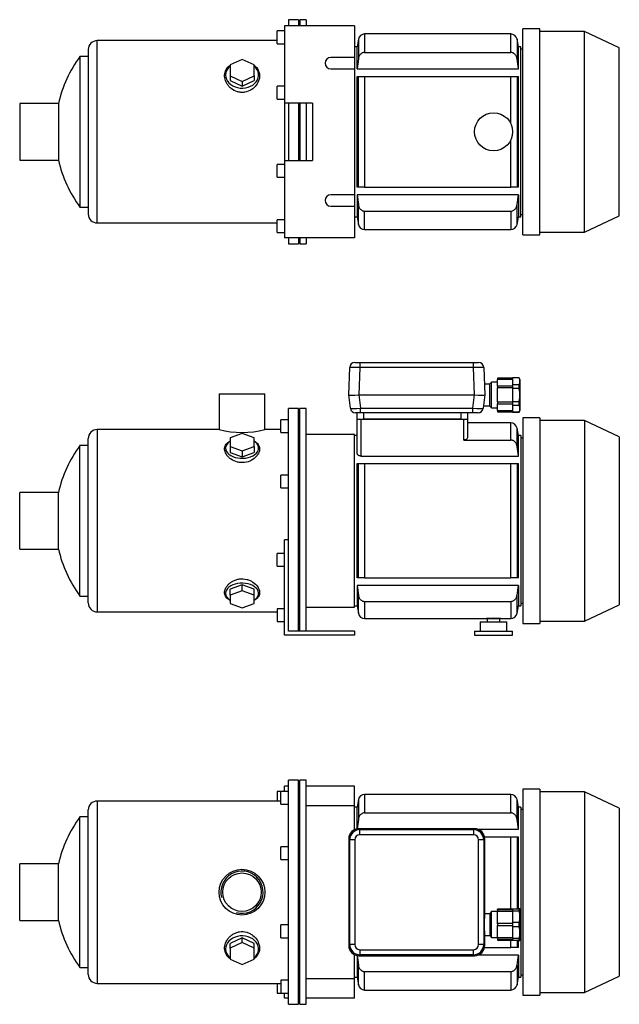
# Model space of a CAD drawing. Header units: millimetres. Extents: x 150 to 1183, y 11 to 808.
# Tile 1 of 2: x 150 to 622, y 33 to 808. Entities that reach past the tile are written whole.
import ezdxf

# ---------------------------------------------------------------- set-up
doc = ezdxf.new("R2010")
doc.units = ezdxf.units.MM
for name, color, linetype in [('BASETTA_MEC_80-9', 7, 'Continuous'), ('CARCASSA_MEC_80', 7, 'Continuous'), ('COPRIVENTOLA_MEC', 7, 'Continuous'), ('CORPO_MH_3-5_[6]', 7, 'Continuous'), ('FLANGIA_MOTORE_T', 7, 'Continuous'), ('GHIERA_PG13_5_CO', 7, 'Continuous'), ('PIEDINO_MEC_80_I', 7, 'Continuous'), ('STAFFA_3-5-9_INT', 7, 'Continuous')]:
    doc.layers.add(name, color=color, linetype=linetype)

# ---------------------------------------------------------------- blocks, each defined once
blk = doc.blocks.new('SE1')
at = {"layer": 'BASETTA_MEC_80-9', "color": 7, "linetype": 'Continuous'}
for p, q in [((508.25, 171.69), (417.24, 171.69)), ((417.24, 171.69), (417.99, 170.93)), ((417.99, 170.93), (507.49, 170.93)), ((417.99, 166.93), (417.99, 170.93)), ((507.49, 170.93), (508.25, 171.69)), ((507.49, 170.93), (507.49, 166.93)), ((409.24, 163.69), (409.24, 79.68)), ((410, 162.93), (409.24, 163.69)), ((410, 80.44), (410, 162.93)), ((414, 162.93), (410, 162.93)), ((414, 162.93), (414, 80.44)), ((507.49, 166.93), (417.99, 166.93)), ((511.49, 80.44), (511.49, 162.93)), ((515.49, 162.93), (511.49, 162.93)), ((516.24, 163.69), (515.49, 162.93)), ((515.49, 162.93), (515.49, 80.44)), ((516.24, 104.69), (516.24, 163.69)), ((520.24, 104.69), (516.24, 104.69)), ((521.74, 106.39), (520.24, 104.89)), ((520.24, 104.89), (520.24, 87.49)), ((521.74, 85.99), (521.74, 106.39)), ((526.24, 106.39), (521.74, 106.39)), ((516.24, 79.68), (516.24, 87.69)), ((516.24, 87.69), (520.24, 87.69)), ((520.24, 87.49), (521.74, 85.99)), ((521.74, 85.99), (526.24, 85.99)), ((409.24, 79.68), (410, 80.44)), ((414, 80.44), (410, 80.44)), ((515.49, 80.44), (511.49, 80.44)), ((515.49, 80.44), (516.24, 79.68)), ((417.99, 72.44), (417.24, 71.69)), ((417.24, 71.69), (508.25, 71.69)), ((417.99, 76.44), (507.49, 76.44)), ((417.99, 76.44), (417.99, 72.44)), ((507.49, 72.44), (417.99, 72.44)), ((507.49, 72.44), (507.49, 76.44)), ((508.25, 71.69), (507.49, 72.44))]:
    blk.add_line(p, q, dxfattribs=at)
for centre, start, end in [((418, 162.93), 90.03487, 179.96513), ((507.49, 162.93), 0.03487, 89.96513), ((418, 80.44), 180.03487, 269.96513), ((507.49, 80.44), 270.03487, 359.96513)]:
    blk.add_arc(centre, 8, start, end, dxfattribs=at)
for centre, major_axis, ratio, start_param, end_param in [((417.26, 163.67), (5.68, -5.68), 0.995756, 2.363621, 3.919564), ((508.23, 163.67), (-5.68, -5.68), 0.995756, 2.363621, 3.919564), ((418, 162.93), (2.83, -2.83), 0.998783, 2.356803, 3.926382), ((507.49, 162.93), (-2.83, -2.83), 0.998783, 2.356803, 3.926382), ((516.24, 96.19), (0, -8.5), 0.034921, 3.141593, 6.283185), ((417.26, 79.7), (5.68, 5.68), 0.995756, 2.363621, 3.919564), ((418, 80.44), (2.83, 2.83), 0.998783, 2.356803, 3.926382), ((507.49, 80.44), (-2.83, 2.83), 0.998783, 2.356803, 3.926382), ((508.23, 79.7), (-5.68, 5.68), 0.995756, 2.363621, 3.919564)]:
    blk.add_ellipse(centre, major_axis=major_axis, ratio=ratio, start_param=start_param, end_param=end_param, dxfattribs=at)
for points in [[(417.18, 171.69), (417.21, 171.69), (417.24, 171.69)], [(508.25, 171.69), (508.28, 171.69), (508.3, 171.69)], [(409.24, 163.69), (409.24, 163.72), (409.24, 163.75)], [(516.24, 163.75), (516.24, 163.72), (516.24, 163.69)], [(409.24, 79.63), (409.24, 79.65), (409.24, 79.68)], [(516.24, 79.68), (516.24, 79.65), (516.24, 79.63)], [(417.24, 71.69), (417.21, 71.69), (417.18, 71.69)], [(508.3, 71.69), (508.28, 71.69), (508.25, 71.69)]]:
    blk.add_open_spline(points, degree=2, dxfattribs=at)
at = {"layer": 'CARCASSA_MEC_80', "color": 7, "linetype": 'Continuous'}
for p, q in [((416.78, 194.55), (415.74, 188.69)), ((416.78, 194.55), (416.78, 179)), ((421.7, 198.69), (421.7, 184.17)), ((536.78, 198.69), (421.7, 198.69)), ((536.78, 184.17), (536.78, 198.69)), ((541.71, 179), (541.71, 194.55)), ((542.74, 188.69), (541.71, 194.55)), ((415.74, 188.69), (413.74, 188.69)), ((415.74, 171.55), (415.74, 188.69)), ((542.74, 171.32), (542.74, 188.69)), ((544.74, 188.69), (542.74, 188.69)), ((544.74, 188.69), (544.74, 54.69)), ((546.24, 186.69), (544.74, 186.69)), ((416.78, 179), (415.77, 171.49)), ((421.7, 184.17), (536.78, 184.17)), ((542.74, 171.32), (541.71, 179)), ((510.64, 171.32), (542.74, 171.32)), ((516.1, 165.19), (536.78, 165.19)), ((536.78, 108.44), (536.78, 165.19)), ((536.78, 165.19), (541.71, 165.19)), ((541.71, 165.19), (542.74, 165.19)), ((541.71, 165.19), (541.71, 108.69)), ((542.74, 108.69), (542.74, 165.19)), ((516.1, 78.19), (536.78, 78.19)), ((536.78, 78.19), (536.78, 83.94)), ((541.71, 78.19), (536.78, 78.19)), ((541.71, 83.69), (541.71, 78.19)), ((542.74, 78.19), (541.71, 78.19)), ((542.74, 78.19), (542.74, 83.69)), ((415.74, 71.82), (415.74, 54.69)), ((542.74, 72.05), (510.64, 72.05)), ((542.74, 72.05), (542.74, 54.69)), ((416.78, 48.82), (416.78, 64.37)), ((541.71, 64.37), (541.71, 48.82)), ((413.74, 54.69), (415.74, 54.69)), ((415.74, 54.69), (416.78, 48.82)), ((421.7, 59.2), (536.78, 59.2)), ((421.7, 44.69), (421.7, 59.2)), ((536.78, 59.2), (536.78, 44.69)), ((541.71, 48.82), (542.74, 54.69)), ((542.74, 54.69), (544.74, 54.69)), ((544.74, 56.69), (546.24, 56.69)), ((421.7, 44.69), (536.78, 44.69))]:
    blk.add_line(p, q, dxfattribs=at)
for centre, start, end in [((421.7, 193.69), 90, 170), ((536.78, 193.69), 10, 90), ((421.7, 49.69), 190, 270), ((536.78, 49.69), 270, 350)]:
    blk.add_arc(centre, 5, start, end, dxfattribs=at)
for points, knots in [([(421.7, 184.17), (421.37, 184.17), (421.05, 184.13), (420.43, 183.98), (420.12, 183.86), (419.54, 183.57), (419.26, 183.4), (418.75, 182.99), (418.52, 182.77), (418.1, 182.28), (417.9, 182.01), (417.56, 181.46), (417.42, 181.17), (417.16, 180.58), (417.06, 180.27), (416.89, 179.64), (416.82, 179.32), (416.78, 179)], [0, 0, 0, 0, 0.125, 0.125, 0.25, 0.25, 0.375, 0.375, 0.5, 0.5, 0.625, 0.625, 0.75, 0.75, 0.875, 0.875, 1, 1, 1, 1]), ([(541.71, 179), (541.62, 179.65), (541.45, 180.27), (541.08, 181.16), (540.93, 181.45), (540.59, 182.01), (540.4, 182.27), (539.98, 182.76), (539.74, 182.99), (539.23, 183.39), (538.96, 183.57), (538.52, 183.79), (538.37, 183.85), (538.07, 183.96), (537.91, 184.01), (537.44, 184.13), (537.11, 184.17), (536.78, 184.17)], [0, 0, 0, 0, 0.25, 0.25, 0.375, 0.375, 0.5, 0.5, 0.625, 0.625, 0.75, 0.75, 0.8125, 0.8125, 0.875, 0.875, 1, 1, 1, 1]), ([(416.78, 64.37), (416.87, 63.73), (417.03, 63.1), (417.41, 62.21), (417.56, 61.92), (417.9, 61.37), (418.09, 61.1), (418.51, 60.61), (418.75, 60.38), (419.26, 59.98), (419.53, 59.8), (419.96, 59.59), (420.11, 59.52), (420.42, 59.41), (420.57, 59.36), (421.05, 59.24), (421.37, 59.2), (421.7, 59.2)], [0, 0, 0, 0, 0.25, 0.25, 0.375, 0.375, 0.5, 0.5, 0.625, 0.625, 0.75, 0.75, 0.8125, 0.8125, 0.875, 0.875, 1, 1, 1, 1]), ([(536.78, 59.2), (537.11, 59.2), (537.43, 59.24), (538.06, 59.39), (538.37, 59.51), (538.95, 59.8), (539.22, 59.97), (539.73, 60.38), (539.97, 60.6), (540.39, 61.09), (540.58, 61.36), (540.92, 61.91), (541.07, 62.2), (541.32, 62.8), (541.43, 63.11), (541.6, 63.73), (541.66, 64.05), (541.71, 64.37)], [0, 0, 0, 0, 0.125, 0.125, 0.25, 0.25, 0.375, 0.375, 0.5, 0.5, 0.625, 0.625, 0.75, 0.75, 0.875, 0.875, 1, 1, 1, 1])]:
    blk.add_open_spline(points, degree=3, knots=knots, dxfattribs=at)
for points in [[(415.77, 71.86), (416.09, 69.36), (416.43, 66.87), (416.78, 64.37)], [(541.71, 64.37), (542.06, 66.93), (542.41, 69.49), (542.74, 72.05)]]:
    blk.add_open_spline(points, degree=3, dxfattribs=at)
at = {"layer": 'COPRIVENTOLA_MEC', "color": 7, "linetype": 'Continuous'}
for p, q in [((546.24, 202.69), (546.24, 40.69)), ((559.74, 202.69), (546.24, 202.69)), ((559.74, 202.69), (559.74, 40.69)), ((594.74, 200.69), (559.74, 200.69)), ((594.74, 200.69), (594.74, 42.69)), ((622.24, 187.86), (594.74, 200.69)), ((622.24, 187.86), (622.24, 55.51)), ((594.74, 42.69), (622.24, 55.51)), ((546.24, 40.69), (559.74, 40.69)), ((559.74, 42.69), (594.74, 42.69))]:
    blk.add_line(p, q, dxfattribs=at)
at = {"layer": 'CORPO_MH_3-5_[6]', "color": 7, "linetype": 'Continuous'}
for p, q in [((361.74, 33.44), (361.74, 209.94)), ((369.74, 209.94), (361.74, 209.94)), ((369.74, 33.44), (369.74, 209.94)), ((355.74, 191.06), (355.74, 201.06)), ((361.74, 201.06), (355.74, 201.06)), ((204.14, 56.94), (204.14, 186.44)), ((211.14, 193.44), (211.14, 49.94)), ((355.74, 193.44), (211.14, 193.44)), ((355.74, 191.06), (361.74, 191.06)), ((197.59, 62.44), (197.59, 180.94)), ((204.14, 180.94), (197.59, 180.94)), ((355.74, 147.49), (355.74, 157.49)), ((361.74, 157.49), (355.74, 157.49)), ((355.74, 147.49), (361.74, 147.49)), ((150.14, 99.44), (150.14, 143.94)), ((180.65, 143.94), (150.14, 143.94)), ((180.65, 99.44), (180.65, 143.94)), ((150.14, 99.44), (180.65, 99.44)), ((355.74, 85.88), (355.74, 95.88)), ((361.74, 95.88), (355.74, 95.88)), ((325.24, 85.69), (315.74, 81.37)), ((334.74, 81.37), (325.24, 85.69)), ((325.24, 82), (325.24, 85.69)), ((355.74, 85.88), (361.74, 85.88)), ((325.24, 82), (315.74, 77.68)), ((315.74, 77.68), (315.74, 81.37)), ((315.74, 77.68), (315.74, 69.03)), ((334.74, 77.68), (325.24, 82)), ((334.74, 77.68), (334.74, 81.37)), ((334.74, 69.03), (334.74, 77.68)), ((197.59, 62.44), (204.14, 62.44)), ((315.74, 69.03), (325.24, 64.71)), ((325.24, 64.71), (334.74, 69.03)), ((211.14, 49.94), (355.74, 49.94)), ((355.74, 52.31), (355.74, 42.31)), ((361.74, 52.31), (355.74, 52.31)), ((355.74, 42.31), (361.74, 42.31)), ((361.74, 33.44), (369.74, 33.44))]:
    blk.add_line(p, q, dxfattribs=at)
for radius in [18, 15.15]:
    blk.add_circle((325.14, 121.69), radius, dxfattribs=at)
for centre, radius, start, end in [((211.14, 186.44), 7, 90, 180), ((278.14, 121.69), 100, 143.66538, 167.14409), ((325.14, 121.69), 16.62, 255, 195), ((278.14, 121.69), 100, 192.85591, 216.33462), ((211.14, 56.94), 7, 180, 270)]:
    blk.add_arc(centre, radius, start, end, dxfattribs=at)
for start_param, end_param in [(2.390244, 6.283185), (0, 0.751348)]:
    blk.add_ellipse((325.24, 77.05), major_axis=(-13, 0), ratio=0.788011, start_param=start_param, end_param=end_param, dxfattribs=at)
blk.add_open_spline([(315.74, 69.3), (315.38, 69.57), (315.04, 69.85), (314.15, 70.68), (313.66, 71.26), (312.38, 73.12), (311.83, 74.49), (311.38, 77.44), (311.48, 78.96), (312.33, 82.04), (313.06, 83.53), (314.61, 85.62), (315.19, 86.28), (316.49, 87.49), (317.21, 88.06), (318.77, 89.05), (319.6, 89.47), (321.34, 90.14), (322.28, 90.4), (325.11, 90.84), (327.08, 90.71), (329.81, 89.92), (330.7, 89.56), (332.35, 88.68), (333.12, 88.17), (335.25, 86.45), (336.4, 85.09), (338.1, 82.18), (338.65, 80.62), (339.1, 77.57), (339, 76.05), (338.16, 73.24), (337.42, 71.92), (335.92, 70.26), (335.37, 69.76), (334.77, 69.31)], degree=3, knots=[0.1389216, 0.1389216, 0.1389216, 0.1389216, 0.15625, 0.15625, 0.1875, 0.1875, 0.25, 0.25, 0.3125, 0.3125, 0.375, 0.375, 0.40625, 0.40625, 0.4375, 0.4375, 0.46875, 0.46875, 0.5, 0.5, 0.5625, 0.5625, 0.59375, 0.59375, 0.625, 0.625, 0.6875, 0.6875, 0.75, 0.75, 0.8125, 0.8125, 0.875, 0.875, 0.9041554, 0.9041554, 0.9041554, 0.9041554], dxfattribs=at)
at = {"layer": 'FLANGIA_MOTORE_T', "color": 7, "linetype": 'Continuous'}
for p, q in [((370.74, 33.44), (370.74, 209.94)), ((375.74, 209.94), (370.74, 209.94)), ((375.74, 33.44), (375.74, 209.94)), ((370.74, 208.44), (369.74, 208.44)), ((413.74, 189.69), (375.74, 189.69)), ((413.74, 170.89), (413.74, 189.69)), ((413.74, 53.69), (413.74, 72.48)), ((375.74, 53.69), (413.74, 53.69)), ((369.74, 34.94), (370.74, 34.94)), ((370.74, 33.44), (375.74, 33.44))]:
    blk.add_line(p, q, dxfattribs=at)
at = {"layer": 'GHIERA_PG13_5_CO', "color": 7, "linetype": 'Continuous'}
for p, q in [((538.24, 108.69), (538.24, 106.85)), ((538.24, 108.69), (543.38, 108.69)), ((543.38, 106.85), (543.38, 108.69)), ((543.95, 108.69), (543.38, 108.69)), ((544.24, 108.19), (543.95, 108.69)), ((526.24, 107.76), (526.24, 108.44)), ((538.24, 108.44), (526.24, 108.44)), ((526.24, 107.76), (526.24, 106.43)), ((538.24, 107.76), (526.24, 107.76)), ((526.24, 96.89), (526.24, 106.43)), ((538.24, 106.43), (526.24, 106.43)), ((538.24, 106.85), (538.24, 98.02)), ((543.38, 106.85), (538.24, 106.85)), ((544.24, 84.19), (544.24, 108.19)), ((526.24, 96.94), (526.24, 95.44)), ((538.24, 96.94), (526.24, 96.94)), ((526.24, 85.94), (526.24, 95.49)), ((526.24, 95.44), (538.24, 95.44)), ((538.24, 98.02), (538.24, 94.35)), ((538.24, 98.02), (543.38, 98.02)), ((538.24, 94.35), (538.24, 85.52)), ((543.38, 94.35), (538.24, 94.35)), ((543.38, 94.35), (543.38, 98.02)), ((526.24, 85.94), (538.24, 85.94)), ((526.24, 85.94), (526.24, 84.61)), ((538.24, 85.52), (538.24, 83.69)), ((538.24, 85.52), (543.38, 85.52)), ((543.38, 83.69), (543.38, 85.52)), ((526.24, 84.61), (526.24, 83.94)), ((526.24, 84.61), (538.24, 84.61)), ((526.24, 83.94), (538.24, 83.94)), ((543.38, 83.69), (538.24, 83.69)), ((543.38, 83.69), (543.95, 83.69)), ((543.95, 83.69), (544.24, 84.19))]:
    blk.add_line(p, q, dxfattribs=at)
for centre in [(526.71, 102.44), (526.71, 89.94)]:
    blk.add_arc(centre, 17.24, 345.1617, 14.8383, dxfattribs=at)
at = {"layer": 'STAFFA_3-5-9_INT', "color": 7, "linetype": 'Continuous'}
for p, q in [((361.74, 205.19), (358.74, 205.19)), ((358.74, 201.06), (358.74, 205.19)), ((413.74, 205.19), (375.74, 205.19)), ((413.74, 189.69), (413.74, 205.19)), ((352.74, 201.06), (352.74, 193.44)), ((355.74, 201.06), (352.74, 201.06)), ((352.74, 49.94), (352.74, 42.31)), ((413.74, 38.19), (413.74, 53.69)), ((352.74, 42.31), (355.74, 42.31)), ((358.74, 38.19), (358.74, 42.31)), ((361.74, 38.19), (358.74, 38.19)), ((413.74, 38.19), (375.74, 38.19))]:
    blk.add_line(p, q, dxfattribs=at)
blk = doc.blocks.new('SE2')
at = {"layer": 'BASETTA_MEC_80-9', "color": 7, "linetype": 'Continuous'}
for p, q in [((414, 538.58), (417.99, 538.58)), ((417.99, 538.58), (507.49, 538.58)), ((417.99, 538.58), (417.99, 534.71)), ((507.49, 538.58), (511.49, 538.58)), ((507.49, 534.71), (507.49, 538.58)), ((409.24, 513.08), (410, 534.71)), ((417.99, 534.71), (417.24, 513.08)), ((507.49, 534.71), (417.99, 534.71)), ((508.25, 513.08), (507.49, 534.71)), ((515.49, 534.71), (516.24, 513.08)), ((520.24, 521.58), (515.95, 521.58)), ((521.74, 523.28), (520.24, 521.78)), ((520.24, 504.38), (520.24, 521.78)), ((521.74, 502.88), (521.74, 523.28)), ((526.24, 523.28), (521.74, 523.28)), ((409.24, 513.07), (409.24, 513.08)), ((410.53, 502.59), (409.24, 513.07)), ((417.18, 513.07), (418.47, 502.59)), ((417.24, 513.08), (508.25, 513.08)), ((507.02, 502.59), (508.3, 513.07)), ((516.24, 513.07), (514.96, 502.59)), ((516.24, 513.08), (516.24, 513.07)), ((515.2, 504.58), (520.24, 504.58)), ((520.24, 504.38), (521.74, 502.88)), ((418.47, 499.08), (414.5, 499.08)), ((415.74, 494.08), (415.74, 499.08)), ((418.47, 502.59), (507.02, 502.59)), ((418.47, 499.08), (418.47, 502.59)), ((507.02, 499.08), (418.47, 499.08)), ((420.74, 499.08), (420.74, 494.08)), ((497.74, 494.08), (497.74, 499.08)), ((502.74, 499.08), (502.74, 494.08)), ((507.02, 499.08), (507.02, 502.59)), ((510.99, 499.08), (507.02, 499.08)), ((521.74, 502.88), (526.24, 502.88)), ((497.74, 494.08), (420.74, 494.08))]:
    blk.add_line(p, q, dxfattribs=at)
for centre, start, end in [((414, 534.58), 90, 178), ((511.49, 534.58), 2, 90), ((414.5, 503.08), 187, 270), ((510.99, 503.08), 270, 353)]:
    blk.add_arc(centre, 4, start, end, dxfattribs=at)
for centre, major_axis, ratio, start_param, end_param in [((418, 534.58), (-8, 0.14), 0.017434, 4.713302, 6.282881), ((507.49, 534.58), (8, 0.14), 0.017434, 0.000304, 1.569883), ((417.26, 513.43), (-8.02, -0.35), 0.043312, 0.003409, 1.559352), ((508.23, 513.43), (8.02, -0.35), 0.043312, 4.723833, 6.279777), ((418.53, 503.08), (-8, -0.49), 0.060259, 0.003713, 1.559657), ((506.96, 503.08), (8, -0.49), 0.060259, 4.723529, 6.279472)]:
    blk.add_ellipse(centre, major_axis=major_axis, ratio=ratio, start_param=start_param, end_param=end_param, dxfattribs=at)
for points in [[(417.24, 513.08), (417.21, 513.08), (417.18, 513.07)], [(508.3, 513.07), (508.28, 513.08), (508.25, 513.08)]]:
    blk.add_open_spline(points, degree=2, dxfattribs=at)
at = {"layer": 'CARCASSA_MEC_80', "color": 7, "linetype": 'Continuous'}
for p, q in [((415.74, 467.45), (415.74, 494.08)), ((415.74, 494.08), (418.74, 494.08)), ((418.74, 494.08), (499.74, 494.08)), ((418.74, 494.08), (418.74, 465.03)), ((499.74, 477.61), (499.74, 494.08)), ((499.74, 494.08), (502.74, 494.08)), ((502.74, 494.08), (502.74, 479.56)), ((536.78, 491.08), (502.74, 491.08)), ((536.78, 477.61), (536.78, 491.08)), ((415.74, 481.08), (413.74, 481.08)), ((541.71, 472.53), (541.71, 486.94)), ((542.74, 481.08), (541.71, 486.94)), ((542.74, 465.03), (542.74, 481.08)), ((544.74, 481.08), (542.74, 481.08)), ((544.74, 481.08), (544.74, 347.08)), ((499.74, 477.61), (536.78, 477.61)), ((546.24, 479.08), (544.74, 479.08)), ((418.74, 465.03), (542.74, 465.03)), ((415.74, 369.08), (415.74, 459.08)), ((415.74, 459.08), (416.78, 459.08)), ((416.78, 369.08), (416.78, 459.08)), ((416.78, 459.08), (421.7, 459.08)), ((421.7, 459.08), (536.78, 459.08)), ((421.7, 459.08), (421.7, 369.08)), ((536.78, 369.08), (536.78, 459.08)), ((536.78, 459.08), (541.71, 459.08)), ((541.71, 459.08), (542.74, 459.08)), ((541.71, 459.08), (541.71, 369.08)), ((542.74, 369.08), (542.74, 459.08)), ((416.78, 369.08), (415.74, 369.08)), ((421.7, 369.08), (416.78, 369.08)), ((421.7, 369.08), (536.78, 369.08)), ((541.71, 369.08), (536.78, 369.08)), ((542.74, 369.08), (541.71, 369.08)), ((542.74, 363.12), (415.74, 363.12)), ((415.74, 363.12), (415.74, 347.08)), ((415.74, 363.12), (416.78, 355.62)), ((541.71, 355.62), (542.74, 363.12)), ((542.74, 363.12), (542.74, 347.08)), ((416.78, 341.21), (416.78, 355.62)), ((421.7, 350.54), (536.78, 350.54)), ((421.7, 350.54), (421.7, 337.08)), ((536.78, 350.54), (536.78, 337.08)), ((541.71, 341.21), (541.71, 355.62)), ((544.74, 349.08), (546.24, 349.08)), ((413.74, 347.08), (415.74, 347.08)), ((415.74, 347.08), (416.78, 341.21)), ((541.71, 341.21), (542.74, 347.08)), ((542.74, 347.08), (544.74, 347.08)), ((421.7, 337.08), (517.74, 337.08)), ((517.74, 337.08), (528.74, 337.08)), ((528.74, 337.08), (536.78, 337.08))]:
    blk.add_line(p, q, dxfattribs=at)
for centre, radius, start, end in [((536.78, 486.08), 5, 10, 90), ((421.7, 342.08), 5, 190, 270), ((536.78, 342.08), 5, 270, 350), ((523.24, 260.26), 77.01, 85.9047, 94.0953)]:
    blk.add_arc(centre, radius, start, end, dxfattribs=at)
for points, knots in [([(502.74, 479.56), (502.74, 479.34), (502.68, 479.11), (502.48, 478.78), (502.4, 478.67), (502.2, 478.46), (502.09, 478.36), (501.82, 478.17), (501.68, 478.08), (501.35, 477.92), (501.18, 477.85), (500.79, 477.74), (500.59, 477.69), (500.18, 477.63), (499.96, 477.61), (499.74, 477.61)], [0, 0, 0, 0, 0.25, 0.25, 0.375, 0.375, 0.5, 0.5, 0.625, 0.625, 0.75, 0.75, 0.875, 0.875, 1, 1, 1, 1]), ([(541.71, 472.53), (541.62, 473.18), (541.45, 473.79), (541.07, 474.67), (540.92, 474.96), (540.58, 475.5), (540.39, 475.76), (539.96, 476.24), (539.72, 476.46), (539.21, 476.86), (538.94, 477.03), (538.51, 477.24), (538.36, 477.31), (538.05, 477.41), (537.9, 477.46), (537.43, 477.57), (537.11, 477.61), (536.78, 477.61)], [0, 0, 0, 0, 0.25, 0.25, 0.375, 0.375, 0.5, 0.5, 0.625, 0.625, 0.75, 0.75, 0.8125, 0.8125, 0.875, 0.875, 1, 1, 1, 1]), ([(418.74, 465.03), (418.52, 465.03), (418.29, 465.06), (417.86, 465.14), (417.66, 465.2), (417.27, 465.35), (417.09, 465.44), (416.77, 465.65), (416.63, 465.76), (416.38, 465.99), (416.26, 466.12), (416.08, 466.37), (416, 466.5), (415.87, 466.77), (415.82, 466.9), (415.76, 467.18), (415.74, 467.31), (415.74, 467.45)], [0, 0, 0, 0, 0.125, 0.125, 0.25, 0.25, 0.375, 0.375, 0.5, 0.5, 0.625, 0.625, 0.75, 0.75, 0.875, 0.875, 1, 1, 1, 1]), ([(416.78, 355.62), (416.87, 354.98), (417.04, 354.36), (417.42, 353.48), (417.57, 353.19), (417.91, 352.65), (418.1, 352.39), (418.53, 351.91), (418.76, 351.69), (419.27, 351.29), (419.54, 351.12), (419.98, 350.91), (420.13, 350.84), (420.43, 350.74), (420.59, 350.69), (421.05, 350.58), (421.38, 350.54), (421.7, 350.54)], [0, 0, 0, 0, 0.25, 0.25, 0.375, 0.375, 0.5, 0.5, 0.625, 0.625, 0.75, 0.75, 0.8125, 0.8125, 0.875, 0.875, 1, 1, 1, 1]), ([(536.78, 350.54), (537.11, 350.54), (537.43, 350.58), (538.05, 350.72), (538.36, 350.84), (538.93, 351.12), (539.2, 351.29), (539.72, 351.68), (539.95, 351.9), (540.38, 352.38), (540.57, 352.64), (540.91, 353.18), (541.06, 353.47), (541.32, 354.06), (541.43, 354.36), (541.6, 354.98), (541.66, 355.3), (541.71, 355.62)], [0, 0, 0, 0, 0.125, 0.125, 0.25, 0.25, 0.375, 0.375, 0.5, 0.5, 0.625, 0.625, 0.75, 0.75, 0.875, 0.875, 1, 1, 1, 1])]:
    blk.add_open_spline(points, degree=3, knots=knots, dxfattribs=at)
blk.add_open_spline([(542.74, 465.03), (542.41, 467.54), (542.06, 470.04), (541.71, 472.53)], degree=3, dxfattribs=at)
at = {"layer": 'COPRIVENTOLA_MEC', "color": 7, "linetype": 'Continuous'}
for p, q in [((546.24, 495.08), (546.24, 333.08)), ((559.74, 495.08), (546.24, 495.08)), ((559.74, 495.08), (559.74, 333.08)), ((594.74, 493.08), (559.74, 493.08)), ((594.74, 493.08), (594.74, 335.08)), ((622.24, 480.25), (594.74, 493.08)), ((622.24, 480.25), (622.24, 347.9)), ((594.74, 335.08), (622.24, 347.9)), ((559.74, 335.08), (594.74, 335.08)), ((546.24, 333.08), (559.74, 333.08))]:
    blk.add_line(p, q, dxfattribs=at)
at = {"layer": 'CORPO_MH_3-5_[6]', "color": 7, "linetype": 'Continuous'}
for p, q in [((307.14, 514.08), (343.14, 514.08)), ((307.14, 514.08), (307.14, 485.82)), ((343.14, 485.83), (343.14, 514.08)), ((361.74, 385.51), (361.74, 502.33)), ((369.74, 502.33), (361.74, 502.33)), ((369.74, 327.08), (369.74, 502.33)), ((355.74, 483.45), (355.74, 493.45)), ((361.74, 493.45), (355.74, 493.45)), ((211.14, 485.83), (211.14, 342.33)), ((307.18, 485.83), (211.14, 485.83)), ((325.24, 482.69), (315.74, 479.31)), ((334.74, 479.31), (325.24, 482.69)), ((355.74, 485.83), (343.14, 485.83)), ((355.74, 483.45), (361.74, 483.45)), ((197.59, 354.83), (197.59, 473.33)), ((204.14, 473.33), (197.59, 473.33)), ((204.14, 349.33), (204.14, 478.83)), ((315.74, 479.31), (315.74, 472.56)), ((334.74, 472.56), (334.74, 479.31)), ((315.74, 472.56), (315.74, 467.83)), ((315.74, 472.56), (325.24, 469.18)), ((315.74, 467.83), (325.24, 464.45)), ((325.24, 469.18), (334.74, 472.56)), ((325.24, 469.18), (325.24, 464.45)), ((325.24, 464.45), (334.74, 467.83)), ((334.74, 472.56), (334.74, 467.83)), ((355.74, 439.88), (355.74, 449.88)), ((361.74, 449.88), (355.74, 449.88)), ((150.14, 391.83), (150.14, 436.33)), ((180.65, 436.33), (150.14, 436.33)), ((180.65, 391.83), (180.65, 436.33)), ((355.74, 439.88), (361.74, 439.88)), ((150.14, 391.83), (180.65, 391.83)), ((325.24, 363.7), (315.74, 360.32)), ((315.74, 355.59), (315.74, 360.32)), ((325.24, 358.97), (315.74, 355.59)), ((334.74, 360.32), (325.24, 363.7)), ((325.24, 358.97), (325.24, 363.7)), ((334.74, 355.59), (325.24, 358.97)), ((334.74, 355.59), (334.74, 360.32)), ((197.59, 354.83), (204.14, 354.83)), ((315.74, 355.59), (315.74, 348.84)), ((315.74, 348.84), (325.24, 345.46)), ((325.24, 345.46), (334.74, 348.84)), ((334.74, 348.84), (334.74, 355.59)), ((211.14, 342.33), (352.74, 342.33))]:
    blk.add_line(p, q, dxfattribs=at)
for centre, radius, start, end in [((211.14, 478.83), 7, 90, 180), ((325.14, 555.3), 71.77, 255.4749, 284.5251), ((278.14, 414.08), 100, 143.66538, 167.14409), ((278.14, 414.08), 100, 192.85591, 216.33462), ((211.14, 349.33), 7, 180, 270)]:
    blk.add_arc(centre, radius, start, end, dxfattribs=at)
for centre, start_param, end_param in [((325.24, 471.21), 0, 3.892941), ((325.24, 471.21), 5.531837, 6.283185), ((325.24, 356.94), 2.390244, 6.283185), ((325.24, 356.94), 0, 0.751348)]:
    blk.add_ellipse(centre, major_axis=(-13, 0), ratio=0.615661, start_param=start_param, end_param=end_param, dxfattribs=at)
for points, knots in [([(327.22, 459.92), (326.27, 459.8), (325.32, 459.76), (323.42, 459.87), (322.47, 460.02), (319.73, 460.7), (318.06, 461.48), (315.94, 462.91), (315.29, 463.44), (314.15, 464.54), (313.66, 465.12), (312.38, 466.92), (311.83, 468.15), (311.38, 470.59), (311.48, 471.75), (312.33, 473.91), (313.06, 474.86), (314.57, 476.08), (315.12, 476.44), (315.72, 476.76)], [0, 0, 0, 0, 0.03125, 0.03125, 0.0625, 0.0625, 0.125, 0.125, 0.15625, 0.15625, 0.1875, 0.1875, 0.25, 0.25, 0.3125, 0.3125, 0.375, 0.375, 0.4043708, 0.4043708, 0.4043708, 0.4043708]), ([(334.77, 476.76), (335.77, 476.22), (336.6, 475.6), (338.1, 473.99), (338.65, 472.94), (339.1, 470.69), (339, 469.47), (338.16, 467.03), (337.42, 465.79), (335.37, 463.51), (334.03, 462.44), (330.94, 460.79), (329.13, 460.17), (327.22, 459.92)], [0.6394434, 0.6394434, 0.6394434, 0.6394434, 0.6875, 0.6875, 0.75, 0.75, 0.8125, 0.8125, 0.875, 0.875, 0.9375, 0.9375, 1, 1, 1, 1]), ([(315.74, 351.38), (315.38, 351.57), (315.04, 351.78), (314.15, 352.38), (313.66, 352.79), (312.38, 354.17), (311.83, 355.2), (311.38, 357.47), (311.48, 358.67), (312.33, 361.13), (313.06, 362.35), (314.61, 364.08), (315.19, 364.62), (316.49, 365.64), (317.21, 366.11), (318.77, 366.95), (319.6, 367.31), (321.34, 367.88), (322.28, 368.1), (325.11, 368.47), (327.08, 368.36), (329.81, 367.69), (330.7, 367.38), (332.35, 366.64), (333.12, 366.21), (335.25, 364.76), (336.4, 363.63), (338.1, 361.25), (338.65, 359.99), (339.1, 357.57), (339, 356.39), (338.16, 354.25), (337.42, 353.28), (335.92, 352.07), (335.37, 351.72), (334.77, 351.39)], [0.1389216, 0.1389216, 0.1389216, 0.1389216, 0.15625, 0.15625, 0.1875, 0.1875, 0.25, 0.25, 0.3125, 0.3125, 0.375, 0.375, 0.40625, 0.40625, 0.4375, 0.4375, 0.46875, 0.46875, 0.5, 0.5, 0.5625, 0.5625, 0.59375, 0.59375, 0.625, 0.625, 0.6875, 0.6875, 0.75, 0.75, 0.8125, 0.8125, 0.875, 0.875, 0.9041554, 0.9041554, 0.9041554, 0.9041554])]:
    blk.add_open_spline(points, degree=3, knots=knots, dxfattribs=at)
at = {"layer": 'FLANGIA_MOTORE_T', "color": 7, "linetype": 'Continuous'}
for p, q in [((370.74, 500.83), (369.74, 500.83)), ((370.74, 327.08), (370.74, 502.33)), ((375.74, 502.33), (370.74, 502.33)), ((375.74, 327.08), (375.74, 502.33)), ((413.74, 482.08), (375.74, 482.08)), ((413.74, 346.08), (413.74, 482.08)), ((375.74, 346.08), (413.74, 346.08)), ((369.74, 327.33), (370.74, 327.33))]:
    blk.add_line(p, q, dxfattribs=at)
at = {"layer": 'GHIERA_PG13_5_CO', "color": 7, "linetype": 'Continuous'}
for p, q in [((526.24, 526.33), (526.24, 525.31)), ((538.24, 526.33), (526.24, 526.33)), ((526.24, 520.08), (526.24, 525.31)), ((538.24, 525.31), (526.24, 525.31)), ((526.24, 520.08), (526.24, 518.58)), ((538.24, 520.08), (526.24, 520.08)), ((538.24, 526.45), (538.24, 526.58)), ((543.38, 526.58), (538.24, 526.58)), ((538.24, 526.45), (538.24, 521.35)), ((543.38, 526.45), (538.24, 526.45)), ((538.24, 521.35), (538.24, 518.17)), ((538.24, 521.35), (543.38, 521.35)), ((543.38, 526.45), (543.38, 526.58)), ((544.24, 525.08), (543.38, 526.58)), ((543.38, 518.17), (543.38, 521.35)), ((544.24, 501.08), (544.24, 525.08)), ((526.24, 507.57), (526.24, 518.58)), ((538.24, 518.58), (526.24, 518.58)), ((538.24, 518.17), (538.24, 507.98)), ((543.38, 518.17), (538.24, 518.17)), ((526.24, 507.57), (538.24, 507.57)), ((526.24, 507.57), (526.24, 506.08)), ((526.24, 500.85), (526.24, 506.08)), ((526.24, 506.08), (538.24, 506.08)), ((538.24, 507.98), (538.24, 504.8)), ((538.24, 507.98), (543.38, 507.98)), ((538.24, 504.8), (538.24, 499.7)), ((543.38, 504.8), (538.24, 504.8)), ((543.38, 504.8), (543.38, 507.98)), ((526.24, 500.85), (538.24, 500.85)), ((526.24, 500.85), (526.24, 499.83)), ((526.24, 499.83), (538.24, 499.83)), ((538.24, 499.7), (538.24, 499.58)), ((538.24, 499.7), (543.38, 499.7)), ((538.24, 499.58), (543.38, 499.58)), ((543.38, 499.58), (544.24, 501.08)), ((543.38, 499.7), (543.38, 499.58))]:
    blk.add_line(p, q, dxfattribs=at)
for centre in [(538, 523.9), (538, 502.25)]:
    blk.add_arc(centre, 5.95, 334.63575, 25.36425, dxfattribs=at)
blk.add_open_spline([(543.38, 507.98), (543.47, 508.39), (543.55, 508.81), (543.69, 509.66), (543.76, 510.09), (543.9, 511.37), (543.95, 512.22), (543.95, 513.93), (543.9, 514.78), (543.71, 516.48), (543.56, 517.34), (543.38, 518.17)], degree=3, knots=[0, 0, 0, 0, 0.125, 0.125, 0.25, 0.25, 0.5, 0.5, 0.75, 0.75, 1, 1, 1, 1], dxfattribs=at)
at = {"layer": 'PIEDINO_MEC_80_I', "color": 7, "linetype": 'Continuous'}
for p, q in [((512.74, 334.58), (533.74, 334.58)), ((512.74, 334.58), (512.74, 327.08)), ((518.24, 337.08), (518.24, 334.58)), ((528.24, 334.58), (528.24, 337.08)), ((533.74, 327.08), (533.74, 334.58)), ((508.24, 327.08), (538.24, 327.08)), ((508.24, 327.08), (508.24, 324.08)), ((538.24, 324.08), (538.24, 327.08)), ((508.24, 324.08), (538.24, 324.08))]:
    blk.add_line(p, q, dxfattribs=at)
at = {"layer": 'STAFFA_3-5-9_INT', "color": 7, "linetype": 'Continuous'}
for p, q in [((358.74, 324.08), (358.74, 399.08)), ((361.74, 399.08), (358.74, 399.08)), ((352.74, 378.27), (352.74, 388.27)), ((358.74, 388.27), (352.74, 388.27)), ((361.74, 327.08), (361.74, 385.51)), ((352.74, 378.27), (358.74, 378.27)), ((352.74, 344.7), (352.74, 334.7)), ((358.74, 344.7), (352.74, 344.7)), ((352.74, 334.7), (358.74, 334.7)), ((413.74, 327.08), (361.74, 327.08)), ((413.74, 327.08), (413.74, 324.08)), ((413.74, 324.08), (358.74, 324.08))]:
    blk.add_line(p, q, dxfattribs=at)
blk = doc.blocks.new('SE3')
at = {"layer": 'CARCASSA_MEC_80', "color": 7, "linetype": 'Continuous'}
for p, q in [((416.78, 793.1), (415.74, 787.23)), ((416.78, 793.1), (416.78, 777.54)), ((421.7, 797.23), (421.7, 782.71)), ((536.78, 797.23), (421.7, 797.23)), ((536.78, 782.71), (536.78, 797.23)), ((541.71, 793.1), (541.71, 777.54)), ((542.74, 787.23), (541.71, 793.1)), ((415.74, 787.23), (413.74, 787.23)), ((415.74, 769.87), (415.74, 787.23)), ((542.74, 769.87), (542.74, 787.23)), ((544.74, 787.23), (542.74, 787.23)), ((544.74, 653.23), (544.74, 787.23)), ((546.24, 785.23), (544.74, 785.23)), ((421.7, 782.71), (536.78, 782.71)), ((415.74, 769.87), (542.74, 769.87)), ((415.74, 676.73), (415.74, 763.73)), ((415.74, 763.73), (416.78, 763.73)), ((416.78, 676.73), (416.78, 763.73)), ((416.78, 763.73), (421.7, 763.73)), ((421.7, 763.73), (536.78, 763.73)), ((421.7, 763.73), (421.7, 676.73)), ((536.78, 726.68), (536.78, 763.73)), ((536.78, 763.73), (541.71, 763.73)), ((541.71, 763.73), (542.74, 763.73)), ((541.71, 763.73), (541.71, 676.73)), ((542.74, 676.73), (542.74, 763.73)), ((536.78, 676.73), (536.78, 713.78)), ((416.78, 676.73), (415.74, 676.73)), ((421.7, 676.73), (416.78, 676.73)), ((421.7, 676.73), (536.78, 676.73)), ((541.71, 676.73), (536.78, 676.73)), ((542.74, 676.73), (541.71, 676.73)), ((542.74, 670.59), (415.74, 670.59)), ((415.74, 670.59), (415.74, 653.23)), ((415.74, 670.59), (416.78, 662.92)), ((541.71, 662.92), (542.74, 670.59)), ((542.74, 670.59), (542.74, 653.23)), ((416.78, 647.36), (416.78, 662.92)), ((541.71, 647.36), (541.71, 662.92)), ((413.74, 653.23), (415.74, 653.23)), ((415.74, 653.23), (416.78, 647.36)), ((421.7, 657.75), (536.78, 657.75)), ((421.7, 643.23), (421.7, 657.75)), ((536.78, 657.75), (536.78, 643.23)), ((541.71, 647.36), (542.74, 653.23)), ((542.74, 653.23), (544.74, 653.23)), ((544.74, 655.23), (546.24, 655.23)), ((421.7, 643.23), (536.78, 643.23))]:
    blk.add_line(p, q, dxfattribs=at)
for centre, start, end in [((421.7, 792.23), 90, 170), ((536.78, 792.23), 10, 90), ((421.7, 648.23), 190, 270), ((536.78, 648.23), 270, 350)]:
    blk.add_arc(centre, 5, start, end, dxfattribs=at)
for points in [[(416.78, 777.54), (416.42, 774.99), (416.08, 772.43), (415.74, 769.87)], [(542.74, 769.87), (542.41, 772.43), (542.06, 774.99), (541.71, 777.54)]]:
    blk.add_open_spline(points, degree=3, dxfattribs=at)
for points, knots in [([(421.7, 782.71), (421.37, 782.71), (421.05, 782.67), (420.43, 782.52), (420.12, 782.41), (419.54, 782.12), (419.26, 781.94), (418.75, 781.54), (418.52, 781.31), (418.1, 780.82), (417.9, 780.56), (417.56, 780), (417.42, 779.72), (417.16, 779.12), (417.06, 778.81), (416.89, 778.18), (416.82, 777.87), (416.78, 777.54)], [0, 0, 0, 0, 0.125, 0.125, 0.25, 0.25, 0.375, 0.375, 0.5, 0.5, 0.625, 0.625, 0.75, 0.75, 0.875, 0.875, 1, 1, 1, 1]), ([(541.71, 777.54), (541.62, 778.19), (541.45, 778.81), (541.08, 779.7), (540.93, 780), (540.59, 780.55), (540.4, 780.81), (539.98, 781.3), (539.74, 781.53), (539.23, 781.94), (538.96, 782.11), (538.52, 782.33), (538.37, 782.4), (538.07, 782.51), (537.91, 782.56), (537.44, 782.67), (537.11, 782.71), (536.78, 782.71)], [0, 0, 0, 0, 0.25, 0.25, 0.375, 0.375, 0.5, 0.5, 0.625, 0.625, 0.75, 0.75, 0.8125, 0.8125, 0.875, 0.875, 1, 1, 1, 1]), ([(416.78, 662.92), (416.87, 662.27), (417.03, 661.65), (417.41, 660.76), (417.56, 660.46), (417.9, 659.91), (418.09, 659.65), (418.51, 659.16), (418.75, 658.93), (419.26, 658.52), (419.53, 658.35), (419.96, 658.13), (420.11, 658.06), (420.42, 657.95), (420.57, 657.9), (421.05, 657.79), (421.37, 657.75), (421.7, 657.75)], [0, 0, 0, 0, 0.25, 0.25, 0.375, 0.375, 0.5, 0.5, 0.625, 0.625, 0.75, 0.75, 0.8125, 0.8125, 0.875, 0.875, 1, 1, 1, 1]), ([(536.78, 657.75), (537.11, 657.75), (537.43, 657.79), (538.06, 657.94), (538.37, 658.05), (538.95, 658.34), (539.22, 658.52), (539.73, 658.92), (539.97, 659.15), (540.39, 659.64), (540.58, 659.9), (540.92, 660.46), (541.07, 660.74), (541.32, 661.34), (541.43, 661.65), (541.6, 662.28), (541.66, 662.59), (541.71, 662.92)], [0, 0, 0, 0, 0.125, 0.125, 0.25, 0.25, 0.375, 0.375, 0.5, 0.5, 0.625, 0.625, 0.75, 0.75, 0.875, 0.875, 1, 1, 1, 1])]:
    blk.add_open_spline(points, degree=3, knots=knots, dxfattribs=at)
at = {"layer": 'COPRIVENTOLA_MEC', "color": 7, "linetype": 'Continuous'}
for p, q in [((546.24, 639.23), (546.24, 801.23)), ((559.74, 801.23), (546.24, 801.23)), ((559.74, 639.23), (559.74, 801.23)), ((594.74, 799.23), (559.74, 799.23)), ((594.74, 641.23), (594.74, 799.23)), ((622.24, 786.41), (594.74, 799.23)), ((622.24, 654.05), (622.24, 786.41)), ((594.74, 641.23), (622.24, 654.05)), ((546.24, 639.23), (559.74, 639.23)), ((559.74, 641.23), (594.74, 641.23))]:
    blk.add_line(p, q, dxfattribs=at)
at = {"layer": 'CORPO_MH_3-5_[6]', "color": 7, "linetype": 'Continuous'}
for p, q in [((361.74, 808.48), (361.74, 803.73)), ((369.74, 808.48), (361.74, 808.48)), ((369.74, 808.48), (369.74, 803.73)), ((211.14, 648.48), (211.14, 791.98)), ((352.74, 791.98), (211.14, 791.98)), ((204.14, 784.98), (204.14, 655.48)), ((197.59, 779.48), (197.59, 660.98)), ((204.14, 779.48), (197.59, 779.48)), ((325.24, 777.2), (315.74, 772.88)), ((334.74, 772.88), (325.24, 777.2)), ((315.74, 772.88), (315.74, 764.24)), ((334.74, 764.24), (334.74, 772.88)), ((315.74, 764.24), (315.74, 760.54)), ((315.74, 764.24), (325.24, 759.92)), ((315.74, 760.54), (325.24, 756.22)), ((325.24, 759.92), (334.74, 764.24)), ((325.24, 756.22), (334.74, 760.54)), ((325.24, 759.92), (325.24, 756.22)), ((334.74, 764.24), (334.74, 760.54)), ((150.14, 742.48), (150.14, 697.98)), ((180.65, 742.48), (150.14, 742.48)), ((180.65, 742.48), (180.65, 697.98)), ((361.74, 742.73), (361.74, 697.73)), ((369.74, 742.73), (369.74, 697.73)), ((150.14, 697.98), (180.65, 697.98)), ((197.59, 660.98), (204.14, 660.98)), ((211.14, 648.48), (352.74, 648.48)), ((361.74, 636.73), (361.74, 631.98)), ((369.74, 636.73), (369.74, 631.98)), ((361.74, 631.98), (369.74, 631.98))]:
    blk.add_line(p, q, dxfattribs=at)
for centre, radius, start, end in [((211.14, 784.98), 7, 90, 180), ((278.14, 720.23), 100, 143.66538, 167.14409), ((278.14, 720.23), 100, 192.85591, 216.33462), ((211.14, 655.48), 7, 180, 270)]:
    blk.add_arc(centre, radius, start, end, dxfattribs=at)
for start_param, end_param in [(0, 3.892941), (5.531837, 6.283185)]:
    blk.add_ellipse((325.24, 764.87), major_axis=(-13, 0), ratio=0.788011, start_param=start_param, end_param=end_param, dxfattribs=at)
for points, knots in [([(327.22, 751.36), (326.27, 751.22), (325.32, 751.18), (323.42, 751.31), (322.47, 751.48), (319.73, 752.27), (318.06, 753.19), (315.94, 754.9), (315.29, 755.53), (314.15, 756.86), (313.66, 757.56), (312.38, 759.75), (311.83, 761.28), (311.38, 764.36), (311.48, 765.85), (312.33, 768.69), (313.06, 769.98), (314.57, 771.66), (315.12, 772.15), (315.72, 772.61)], [0, 0, 0, 0, 0.03125, 0.03125, 0.0625, 0.0625, 0.125, 0.125, 0.15625, 0.15625, 0.1875, 0.1875, 0.25, 0.25, 0.3125, 0.3125, 0.375, 0.375, 0.4043708, 0.4043708, 0.4043708, 0.4043708]), ([(334.77, 772.6), (335.77, 771.86), (336.6, 770.99), (338.1, 768.81), (338.65, 767.42), (339.1, 764.49), (339, 762.94), (338.16, 759.89), (337.42, 758.36), (335.37, 755.61), (334.03, 754.34), (330.94, 752.38), (329.13, 751.66), (327.22, 751.36)], [0.6394434, 0.6394434, 0.6394434, 0.6394434, 0.6875, 0.6875, 0.75, 0.75, 0.8125, 0.8125, 0.875, 0.875, 0.9375, 0.9375, 1, 1, 1, 1])]:
    blk.add_open_spline(points, degree=3, knots=knots, dxfattribs=at)
at = {"layer": 'FLANGIA_MOTORE_T', "color": 7, "linetype": 'Continuous'}
for p, q in [((370.74, 806.98), (369.74, 806.98)), ((370.74, 808.48), (370.74, 803.73)), ((375.74, 808.48), (370.74, 808.48)), ((375.74, 808.48), (375.74, 803.73)), ((413.74, 778.73), (413.74, 769.73)), ((370.74, 742.73), (370.74, 697.73)), ((375.74, 742.73), (375.74, 697.73)), ((413.74, 670.73), (413.74, 661.73)), ((370.74, 636.73), (370.74, 631.98)), ((375.74, 636.73), (375.74, 631.98)), ((369.74, 633.48), (370.74, 633.48)), ((370.74, 631.98), (375.74, 631.98))]:
    blk.add_line(p, q, dxfattribs=at)
at = {"layer": 'PIEDINO_MEC_80_I', "color": 7, "linetype": 'Continuous'}
blk.add_circle((523.24, 720.23), 15, dxfattribs=at)
at = {"layer": 'STAFFA_3-5-9_INT', "color": 7, "linetype": 'Continuous'}
for p, q in [((352.74, 789.6), (352.74, 799.6)), ((358.74, 799.6), (352.74, 799.6)), ((413.74, 803.73), (358.74, 803.73)), ((358.74, 803.73), (358.74, 742.73)), ((413.74, 803.73), (413.74, 778.73)), ((352.74, 789.6), (358.74, 789.6)), ((413.74, 778.73), (395.14, 778.73)), ((395.14, 769.73), (413.74, 769.73)), ((413.74, 769.73), (413.74, 670.73)), ((352.74, 746.04), (352.74, 756.04)), ((358.74, 756.04), (352.74, 756.04)), ((352.74, 746.04), (358.74, 746.04)), ((358.74, 742.73), (358.74, 697.73)), ((380.74, 742.73), (358.74, 742.73)), ((380.74, 742.73), (380.74, 697.73)), ((358.74, 697.73), (358.74, 636.73)), ((358.74, 697.73), (380.74, 697.73)), ((352.74, 684.42), (352.74, 694.42)), ((358.74, 694.42), (352.74, 694.42)), ((352.74, 684.42), (358.74, 684.42)), ((413.74, 670.73), (395.14, 670.73)), ((395.14, 661.73), (413.74, 661.73)), ((413.74, 661.73), (413.74, 636.73)), ((352.74, 640.86), (352.74, 650.86)), ((358.74, 650.86), (352.74, 650.86)), ((352.74, 640.86), (358.74, 640.86)), ((413.74, 636.73), (358.74, 636.73))]:
    blk.add_line(p, q, dxfattribs=at)
for centre in [(395.14, 774.23), (395.14, 666.23)]:
    blk.add_arc(centre, 4.5, 90, 270, dxfattribs=at)

msp = doc.modelspace()

# ---------------------------------------------------------------- block references
for name in ['SE3', 'SE2', 'SE1']:
    msp.add_blockref(name, (0, 0))

doc.saveas('drawing.dxf')
